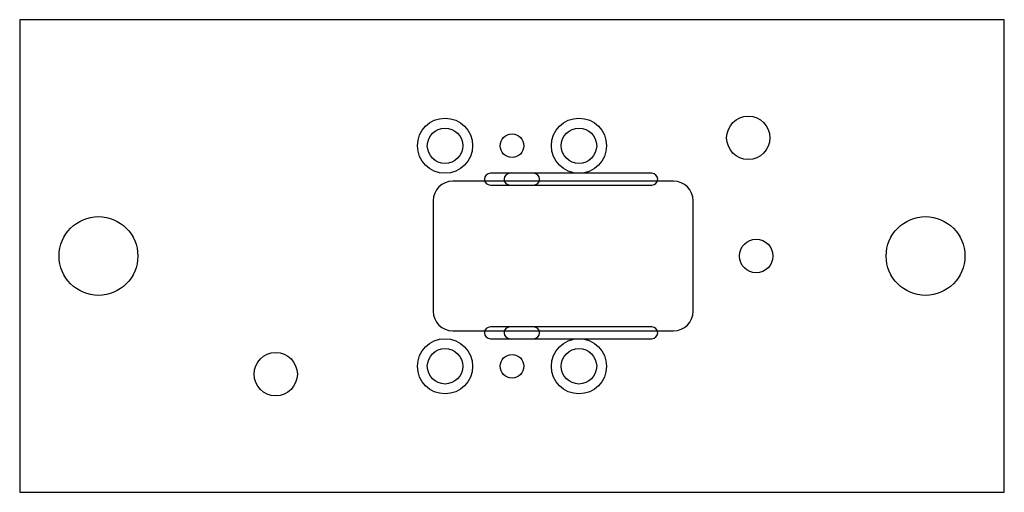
# Model space of a CAD drawing. Header units: millimetres. Extents: x -125 to 125, y -60 to 60.
import ezdxf

# ---------------------------------------------------------------- set-up
doc = ezdxf.new("R2010")
doc.units = ezdxf.units.MM

msp = doc.modelspace()

# ---------------------------------------------------------------- linework, layer by layer
at = {"layer": 'COUNTERBORE'}
for centre in [(-17, 28), (17, 28), (-17, -28), (17, -28)]:
    msp.add_circle(centre, 7, dxfattribs=at)
at = {"layer": 'HOLES'}
for centre, radius in [((60, 30), 5.5), ((-17, 28), 4.5), ((17, 28), 4.5), ((0, 28), 3), ((-105, 0), 10), ((105, 0), 10), ((-60, -30), 5.5), ((-17, -28), 4.5), ((0, -28), 3), ((17, -28), 4.5)]:
    msp.add_circle(centre, radius, dxfattribs=at)
at = {"layer": 'OUTLINE'}
for p, q in [((125, 60), (-125, 60)), ((-125, 60), (-125, -60)), ((125, -60), (125, 60)), ((41, 19), (-15, 19)), ((-20, 14), (-20, -14)), ((46, -14), (46, 14)), ((-15, -19), (41, -19)), ((-125, -60), (125, -60))]:
    msp.add_line(p, q, dxfattribs=at)
for centre, start, end in [((-15, 14), 90, 180), ((41, 14), 0, 90), ((-15, -14), 180, 270), ((41, -14), 270, 360)]:
    msp.add_arc(centre, 5, start, end, dxfattribs=at)
at = {"layer": 'POCKET'}
for p, q in [((5.5, 21), (-5.5, 21)), ((35.5, 21), (-0.5, 21)), ((-7, 19.5), (-7, 19.5)), ((-5.5, 18), (5.5, 18)), ((-2, 19.5), (-2, 19.5)), ((-0.5, 18), (35.5, 18)), ((7, 19.5), (7, 19.5)), ((37, 19.5), (37, 19.5)), ((-7, -19.5), (-7, -19.5)), ((5.5, -18), (-5.5, -18)), ((-2, -19.5), (-2, -19.5)), ((35.5, -18), (-0.5, -18)), ((7, -19.5), (7, -19.5)), ((37, -19.5), (37, -19.5)), ((-5.5, -21), (5.5, -21)), ((-0.5, -21), (35.5, -21))]:
    msp.add_line(p, q, dxfattribs=at)
for centre, start, end in [((-5.5, 19.5), 90, 180), ((-0.5, 19.5), 90, 180), ((5.5, 19.5), 0, 90), ((35.5, 19.5), 0, 90), ((-5.5, 19.5), 180, 270), ((-0.5, 19.5), 180, 270), ((5.5, 19.5), 270, 360), ((35.5, 19.5), 270, 360), ((-5.5, -19.5), 90, 180), ((-5.5, -19.5), 180, 270), ((-0.5, -19.5), 90, 180), ((-0.5, -19.5), 180, 270), ((5.5, -19.5), 0, 90), ((5.5, -19.5), 270, 360), ((35.5, -19.5), 0, 90), ((35.5, -19.5), 270, 360)]:
    msp.add_arc(centre, 1.5, start, end, dxfattribs=at)
at = {"layer": 'TAP_DRILL'}
msp.add_circle((62, 0), 4.25, dxfattribs=at)

doc.saveas('drawing.dxf')
